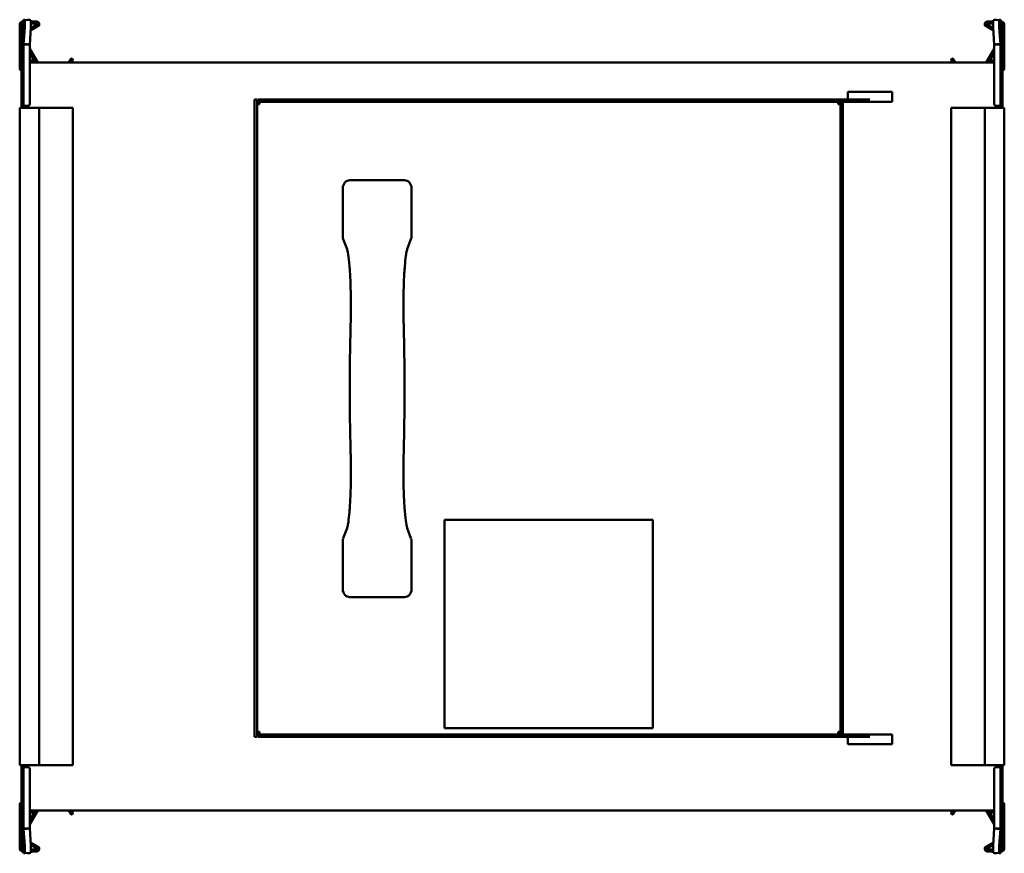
# Model space of a CAD drawing. Header units: millimetres. Extents: x 219 to 621, y 127 to 467.
import ezdxf

# ---------------------------------------------------------------- set-up
doc = ezdxf.new("R2010")
doc.units = ezdxf.units.MM
doc.header["$LTSCALE"] = 2
doc.layers.add('Widoczne (ISO)', color=7, linetype='Continuous', lineweight=50)

msp = doc.modelspace()

# ---------------------------------------------------------------- linework, layer by layer
at = {"layer": 'Widoczne (ISO)'}
for p, q in [((220.4, 466.2), (220.8, 466.2)), ((220.8, 456.83), (220.8, 466.9)), ((220.81, 466.99), (221.24, 466.97)), ((221.24, 466.97), (223.73, 466.82)), ((222.42, 466.9), (223.3, 466.9)), ((223.8, 466.2), (226.2, 466.2)), ((613.8, 466.2), (616.2, 466.2)), ((618.76, 466.97), (616.27, 466.82)), ((616.7, 466.9), (617.58, 466.9)), ((618.76, 466.97), (619.19, 466.99)), ((619.2, 466.9), (619.2, 456.83)), ((619.2, 466.2), (619.6, 466.2)), ((219.2, 447.2), (219.2, 465)), ((220, 453.4), (220, 465.4)), ((220, 465.4), (220.3, 465.4)), ((220.8, 465.4), (220.3, 465.4)), ((221.24, 463.97), (220.81, 457.06)), ((223.3, 456.91), (223.73, 463.82)), ((226.7, 464.33), (223.65, 462.57)), ((223.71, 463.53), (226.3, 465.03)), ((226.2, 465.4), (223.8, 465.4)), ((616.35, 462.57), (613.3, 464.33)), ((613.7, 465.03), (616.29, 463.53)), ((616.2, 465.4), (613.8, 465.4)), ((616.27, 463.82), (616.7, 456.91)), ((619.19, 457.06), (618.76, 463.97)), ((619.7, 465.4), (619.2, 465.4)), ((620, 465.4), (619.7, 465.4)), ((620, 465.4), (620, 453.4)), ((620.8, 465), (620.8, 447.2)), ((220.8, 456.83), (220.8, 432.6)), ((222.2, 456.83), (220.8, 456.83)), ((220.81, 457.06), (222.2, 456.97)), ((222.2, 456.97), (223.3, 456.91)), ((223.3, 456.83), (222.2, 456.83)), ((223.3, 432.61), (223.3, 456.83)), ((223.33, 455.06), (226.54, 449.5)), ((613.46, 449.5), (616.67, 455.06)), ((616.7, 456.91), (617.8, 456.97)), ((617.8, 456.83), (616.7, 456.83)), ((616.7, 456.83), (616.7, 432.61)), ((617.8, 456.97), (619.19, 457.06)), ((619.2, 456.83), (617.8, 456.83)), ((619.2, 432.6), (619.2, 456.83)), ((220, 452.9), (220, 453.4)), ((220, 449.84), (220, 452.9)), ((220, 452.9), (220.3, 452.9)), ((220.06, 449.82), (220, 449.84)), ((220.72, 452.67), (220.8, 452.89)), ((225.61, 449.5), (223.3, 453.51)), ((223.3, 450.4), (224.4, 450.4)), ((239.29, 449.5), (240.18, 451.03)), ((240.87, 450.63), (240.22, 449.5)), ((240.45, 451.1), (240.8, 450.9)), ((599.78, 449.5), (599.13, 450.63)), ((599.2, 450.9), (599.55, 451.1)), ((599.82, 451.03), (600.71, 449.5)), ((616.7, 453.51), (614.39, 449.5)), ((615.6, 450.4), (616.7, 450.4)), ((619.28, 452.67), (619.2, 452.89)), ((620, 452.9), (619.7, 452.9)), ((620, 449.84), (619.94, 449.82)), ((620, 453.4), (620, 452.9)), ((620, 452.9), (620, 449.84)), ((220.11, 449.5), (220, 449.5)), ((220, 447.5), (220, 449.5)), ((220, 447.5), (220, 432.4)), ((220.06, 449.79), (220.06, 449.79)), ((616.7, 449.5), (223.3, 449.5)), ((620, 449.5), (619.89, 449.5)), ((619.94, 449.79), (619.94, 449.79)), ((620, 447.5), (620, 449.5)), ((620, 432.4), (620, 447.5)), ((220.06, 432.6), (220.06, 445.4)), ((619.94, 445.4), (619.94, 432.6)), ((315, 434.5), (315, 174.5)), ((316, 434.5), (315, 434.5)), ((316, 434.5), (316, 174.5)), ((566, 434.5), (316.5, 434.5)), ((316.5, 433.5), (316.5, 434.5)), ((557, 437.5), (575, 437.5)), ((557, 437.5), (557, 434.5)), ((575, 434.5), (575, 437.5)), ((575, 433.5), (575, 434.5)), ((219.2, 431), (220.4, 431)), ((219.2, 431), (219.2, 163)), ((220, 431.9), (220, 432.4)), ((220, 432.4), (220.3, 432.4)), ((220, 431.9), (220, 431)), ((220, 431.9), (220.3, 431.9)), ((220.8, 432.4), (220.3, 432.4)), ((226.2, 431), (220.4, 431)), ((220.8, 431.9), (220.8, 432.6)), ((220.8, 431.9), (222.5, 431.9)), ((222.5, 431.91), (222.5, 431.9)), ((222.5, 431.91), (222.6, 431.91)), ((222.5, 431), (222.5, 431.9)), ((226.2, 431), (227.2, 431)), ((239.06, 431), (227.2, 431)), ((227.2, 431), (227.2, 163)), ((239.24, 431), (239.06, 431)), ((240.18, 431), (239.24, 431)), ((240.18, 431), (240.45, 431)), ((240.8, 431), (240.45, 431)), ((240.8, 431), (240.9, 431)), ((240.9, 431), (240.9, 163)), ((317, 432.5), (316, 432.5)), ((566, 433.5), (316.5, 433.5)), ((317, 432.5), (317, 433.5)), ((553, 432.5), (553, 433.5)), ((553, 432.5), (554, 432.5)), ((554, 176), (554, 433)), ((555, 433), (554, 433)), ((555, 176), (555, 433)), ((575, 433.5), (566, 433.5)), ((599.1, 431), (599.2, 431)), ((599.1, 163), (599.1, 431)), ((599.55, 431), (599.2, 431)), ((599.55, 431), (599.82, 431)), ((600.76, 431), (599.82, 431)), ((600.94, 431), (600.76, 431)), ((612.8, 431), (600.94, 431)), ((612.8, 431), (613.8, 431)), ((612.8, 163), (612.8, 431)), ((619.6, 431), (613.8, 431)), ((617.4, 431.91), (617.5, 431.91)), ((617.5, 431.9), (617.5, 431.91)), ((617.5, 431.9), (617.5, 431)), ((617.5, 431.9), (619.2, 431.9)), ((619.2, 432.6), (619.2, 431.9)), ((619.7, 432.4), (619.2, 432.4)), ((619.6, 431), (620.8, 431)), ((620, 432.4), (619.7, 432.4)), ((620, 431.9), (619.7, 431.9)), ((620, 432.4), (620, 431.9)), ((620, 431), (620, 431.9)), ((620.8, 163), (620.8, 431)), ((351, 378.65), (351, 398.31)), ((353.89, 401.5), (376.11, 401.5)), ((379, 398.31), (379, 378.65)), ((352.73, 373.45), (351.2, 377.53)), ((378.8, 377.53), (377.27, 373.45)), ((477.5, 263), (392.5, 263)), ((392.5, 263), (392.5, 178)), ((477.5, 178), (477.5, 263)), ((351.2, 255.47), (352.73, 259.55)), ((377.27, 259.55), (378.8, 255.47)), ((351, 234.69), (351, 254.35)), ((379, 254.35), (379, 234.69)), ((376.11, 231.5), (353.89, 231.5)), ((392.5, 178), (477.5, 178)), ((316, 174.5), (315, 174.5)), ((317, 176.5), (316, 176.5)), ((316.5, 175.5), (566, 175.5)), ((316.5, 175.5), (316.5, 174.5)), ((316.5, 174.5), (566, 174.5)), ((317, 176.5), (317, 175.5)), ((553, 176.5), (553, 175.5)), ((553, 176.5), (554, 176.5)), ((555, 176), (554, 176)), ((557, 174.5), (557, 171.5)), ((566, 175.5), (575, 175.5)), ((575, 175.5), (575, 174.5)), ((575, 171.5), (575, 174.5)), ((575, 171.5), (557, 171.5)), ((220.4, 163), (219.2, 163)), ((220, 163), (220, 162.1)), ((220, 161.6), (220, 162.1)), ((220, 162.1), (220.3, 162.1)), ((220, 161.6), (220, 146.5)), ((220, 161.6), (220.3, 161.6)), ((220.06, 148.6), (220.06, 161.4)), ((220.3, 161.6), (220.8, 161.6)), ((220.4, 163), (226.2, 163)), ((220.8, 161.4), (220.8, 162.1)), ((222.5, 162.1), (220.8, 162.1)), ((220.8, 161.4), (220.8, 137.17)), ((222.5, 162.1), (222.5, 163)), ((222.5, 162.1), (222.5, 162.09)), ((222.6, 162.09), (222.5, 162.09)), ((223.3, 137.17), (223.3, 161.39)), ((227.2, 163), (226.2, 163)), ((227.2, 163), (239.06, 163)), ((239.06, 163), (239.24, 163)), ((239.24, 163), (240.18, 163)), ((240.45, 163), (240.18, 163)), ((240.45, 163), (240.8, 163)), ((240.9, 163), (240.8, 163)), ((599.2, 163), (599.1, 163)), ((599.2, 163), (599.55, 163)), ((599.82, 163), (599.55, 163)), ((599.82, 163), (600.76, 163)), ((600.76, 163), (600.94, 163)), ((600.94, 163), (612.8, 163)), ((613.8, 163), (612.8, 163)), ((613.8, 163), (619.6, 163)), ((616.7, 161.39), (616.7, 137.17)), ((617.5, 162.09), (617.4, 162.09)), ((617.5, 163), (617.5, 162.1)), ((619.2, 162.1), (617.5, 162.1)), ((617.5, 162.09), (617.5, 162.1)), ((619.2, 162.1), (619.2, 161.4)), ((619.2, 161.6), (619.7, 161.6)), ((619.2, 137.17), (619.2, 161.4)), ((620.8, 163), (619.6, 163)), ((620, 162.1), (619.7, 162.1)), ((620, 161.6), (619.7, 161.6)), ((619.94, 161.4), (619.94, 148.6)), ((620, 162.1), (620, 163)), ((620, 162.1), (620, 161.6)), ((620, 146.5), (620, 161.6)), ((219.2, 129), (219.2, 146.8)), ((220, 146.5), (220, 144.5)), ((620, 146.5), (620, 144.5)), ((620.8, 146.8), (620.8, 129)), ((220.11, 144.5), (220, 144.5)), ((220, 144.16), (220.06, 144.18)), ((220, 141.1), (220, 144.16)), ((220, 140.6), (220, 141.1)), ((220, 141.1), (220.3, 141.1)), ((220, 128.6), (220, 140.6)), ((220.06, 144.21), (220.06, 144.21)), ((220.72, 141.33), (220.8, 141.11)), ((616.7, 144.5), (223.3, 144.5)), ((223.3, 140.49), (225.61, 144.5)), ((224.4, 143.6), (223.3, 143.6)), ((226.54, 144.5), (223.33, 138.94)), ((240.18, 142.97), (239.29, 144.5)), ((240.22, 144.5), (240.87, 143.37)), ((240.8, 143.1), (240.45, 142.9)), ((599.13, 143.37), (599.78, 144.5)), ((599.55, 142.9), (599.2, 143.1)), ((600.71, 144.5), (599.82, 142.97)), ((616.67, 138.94), (613.46, 144.5)), ((614.39, 144.5), (616.7, 140.49)), ((616.7, 143.6), (615.6, 143.6)), ((619.28, 141.33), (619.2, 141.11)), ((620, 141.1), (619.7, 141.1)), ((620, 144.5), (619.89, 144.5)), ((619.94, 144.21), (619.94, 144.21)), ((619.94, 144.18), (620, 144.16)), ((620, 144.16), (620, 141.1)), ((620, 141.1), (620, 140.6)), ((620, 140.6), (620, 128.6)), ((220.8, 127.1), (220.8, 137.17)), ((220.8, 137.17), (222.2, 137.17)), ((222.2, 137.03), (220.81, 136.94)), ((220.81, 136.94), (221.24, 130.03)), ((222.2, 137.17), (223.3, 137.17)), ((223.3, 137.09), (222.2, 137.03)), ((223.73, 130.18), (223.3, 137.09)), ((616.7, 137.09), (616.27, 130.18)), ((616.7, 137.17), (617.8, 137.17)), ((617.8, 137.03), (616.7, 137.09)), ((617.8, 137.17), (619.2, 137.17)), ((619.19, 136.94), (617.8, 137.03)), ((618.76, 130.03), (619.19, 136.94)), ((619.2, 137.17), (619.2, 127.1)), ((220, 128.6), (220.3, 128.6)), ((220.3, 128.6), (220.8, 128.6)), ((223.65, 131.43), (226.7, 129.67)), ((226.3, 128.97), (223.71, 130.47)), ((223.8, 128.6), (226.2, 128.6)), ((613.3, 129.67), (616.35, 131.43)), ((616.29, 130.47), (613.7, 128.97)), ((613.8, 128.6), (616.2, 128.6)), ((619.2, 128.6), (619.7, 128.6)), ((620, 128.6), (619.7, 128.6)), ((220.8, 127.8), (220.4, 127.8)), ((221.24, 127.03), (220.81, 127.01)), ((221.24, 127.03), (223.73, 127.18)), ((223.3, 127.1), (222.42, 127.1)), ((226.2, 127.8), (223.8, 127.8)), ((616.2, 127.8), (613.8, 127.8)), ((618.76, 127.03), (616.27, 127.18)), ((617.58, 127.1), (616.7, 127.1)), ((619.19, 127.01), (618.76, 127.03)), ((619.6, 127.8), (619.2, 127.8))]:
    msp.add_line(p, q, dxfattribs=at)
for centre, radius, start, end in [((220.4, 465), 1.2, 90, 180), ((226.2, 465.2), 1, 300, 90), ((613.8, 465.2), 1, 90, 240), ((619.6, 465), 1.2, 0, 90), ((226.2, 465.2), 0.2, 300, 90), ((613.8, 465.2), 0.2, 90, 240), ((223.5, 455.16), 0.2, 180, 210), ((616.5, 455.16), 0.2, 330, 0), ((232, 448.56), 12, 160, 174.1375), ((220.3, 453.4), 0.5, 270, 0), ((224.4, 449.6), 0.8, 352.8192, 90), ((240.35, 450.93), 0.2, 60, 150), ((240.7, 450.73), 0.2, 330, 60), ((599.3, 450.73), 0.2, 120, 210), ((599.65, 450.93), 0.2, 30, 120), ((615.6, 449.6), 0.8, 90, 187.1808), ((619.7, 453.4), 0.5, 180, 270), ((608, 448.56), 12, 5.8625, 20), ((220.2, 447.2), 1, 180, 258.463), ((619.8, 447.2), 1, 281.537, 0), ((220.3, 432.4), 0.5, 270, 0), ((222.6, 432.61), 0.7, 359.1815, 0), ((617.4, 432.61), 0.7, 180, 180.8185), ((619.7, 432.4), 0.5, 180, 270), ((220.3, 161.6), 0.5, 0, 90), ((222.6, 161.39), 0.7, 0, 0.8185), ((617.4, 161.39), 0.7, 179.1815, 180), ((619.7, 161.6), 0.5, 90, 180), ((220.2, 146.8), 1, 101.537, 180), ((619.8, 146.8), 1, 0, 78.463), ((232, 145.44), 12, 185.8625, 200), ((220.3, 140.6), 0.5, 0, 90), ((224.4, 144.4), 0.8, 270, 7.1808), ((240.35, 143.07), 0.2, 210, 300), ((240.7, 143.27), 0.2, 300, 30), ((599.3, 143.27), 0.2, 150, 240), ((599.65, 143.07), 0.2, 240, 330), ((615.6, 144.4), 0.8, 172.8192, 270), ((619.7, 140.6), 0.5, 90, 180), ((608, 145.44), 12, 340, 354.1375), ((223.5, 138.84), 0.2, 150, 180), ((616.5, 138.84), 0.2, 0, 30), ((220.4, 129), 1.2, 180, 270), ((226.2, 128.8), 1, 270, 60), ((226.2, 128.8), 0.2, 270, 60), ((613.8, 128.8), 1, 120, 270), ((613.8, 128.8), 0.2, 120, 270), ((619.6, 129), 1.2, 270, 0)]:
    msp.add_arc(centre, radius, start, end, dxfattribs=at)
for centre, major_axis, ratio, start_param, end_param in [((221.05, 463.98), (0.19, 2.99), 0.061628, 4.714295, 6.285092), ((223.54, 463.82), (0.19, 2.99), 0.061628, 4.714295, 6.283185), ((616.46, 463.82), (-0.19, 2.99), 0.061628, 0, 1.56889), ((618.95, 463.98), (-0.19, 2.99), 0.061628, 6.281279, 7.852075), ((354.01, 398.18), (-0.62, 3.28), 0.899459, 6.113507, 7.645297), ((375.99, 398.18), (0.62, 3.28), 0.899459, 4.921073, 6.452863), ((354.01, 378.59), (1.09, -2.9), 0.968079, 4.342822, 4.712389), ((375.99, 378.59), (-1.09, -2.9), 0.968079, 1.570796, 1.940363), ((355.54, 374.51), (-2.81, -1.05), 0.968079, 6.283185, 6.283615), ((374.46, 374.51), (2.81, -1.05), 0.968079, 6.282756, 6.283186), ((357.18, 342.71), (-3, 0.08), 0.296252, 0.001016, 0.005219), ((372.82, 342.71), (3, 0.08), 0.296252, 6.277966, 6.28217), ((357.18, 290.29), (-3, -0.08), 0.296252, 6.277966, 6.28217), ((372.82, 290.29), (3, -0.08), 0.296252, 0.001016, 0.005219), ((355.54, 258.49), (-2.81, 1.05), 0.968079, 6.282753, 6.283183), ((374.46, 258.49), (2.81, 1.05), 0.968079, 0, 0.000431), ((354.01, 254.41), (1.09, 2.9), 0.968079, 1.570796, 1.940363), ((375.99, 254.41), (-1.09, 2.9), 0.968079, 4.342822, 4.712389), ((354.01, 234.82), (-0.62, -3.28), 0.899459, 4.921073, 6.452863), ((375.99, 234.82), (0.62, -3.28), 0.899459, 6.113507, 7.645297), ((221.05, 130.02), (0.19, -2.99), 0.061628, 6.281279, 7.852075), ((223.54, 130.18), (0.19, -2.99), 0.061628, 0, 1.56889), ((616.46, 130.18), (-0.19, -2.99), 0.061628, 4.714295, 6.283185), ((618.95, 130.02), (-0.19, -2.99), 0.061628, 4.714295, 6.285092)]:
    msp.add_ellipse(centre, major_axis=major_axis, ratio=ratio, start_param=start_param, end_param=end_param, dxfattribs=at)
for points, knots in [([(220.81, 466.99), (220.81, 466.97), (220.8, 466.96), (220.8, 466.93), (220.8, 466.91), (220.8, 466.9)], [0, 0, 0, 0, 0.01249515, 0.01249515, 0.0249903, 0.0249903, 0.0249903, 0.0249903]), ([(223.3, 466.9), (223.3, 466.9), (223.3, 466.89), (223.3, 466.89), (223.3, 466.89), (223.3, 466.88), (223.3, 466.88), (223.3, 466.88), (223.3, 466.87), (223.3, 466.87), (223.3, 466.87), (223.3, 466.86), (223.3, 466.86), (223.3, 466.86), (223.3, 466.85), (223.3, 466.85), (223.3, 466.85), (223.3, 466.85), (223.3, 466.85)], [0, 0, 0, 0, 0.001501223, 0.001501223, 0.001501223, 0.00300249, 0.00300249, 0.00300249, 0.004503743, 0.004503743, 0.004503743, 0.006004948, 0.006004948, 0.006004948, 0.007506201, 0.007506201, 0.007506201, 0.00845921, 0.00845921, 0.00845921, 0.00845921]), ([(616.7, 466.85), (616.7, 466.85), (616.7, 466.85), (616.7, 466.85), (616.7, 466.85), (616.7, 466.86), (616.7, 466.86), (616.7, 466.86), (616.7, 466.87), (616.7, 466.87), (616.7, 466.87), (616.7, 466.88), (616.7, 466.88), (616.7, 466.88), (616.7, 466.89), (616.7, 466.89), (616.7, 466.89), (616.7, 466.9), (616.7, 466.9)], [0.002049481, 0.002049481, 0.002049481, 0.002049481, 0.00300249, 0.00300249, 0.00300249, 0.004503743, 0.004503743, 0.004503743, 0.006004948, 0.006004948, 0.006004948, 0.007506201, 0.007506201, 0.007506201, 0.009007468, 0.009007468, 0.009007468, 0.010508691, 0.010508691, 0.010508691, 0.010508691]), ([(619.2, 466.9), (619.2, 466.91), (619.2, 466.93), (619.2, 466.96), (619.19, 466.97), (619.19, 466.99)], [0, 0, 0, 0, 0.01249515, 0.01249515, 0.0249903, 0.0249903, 0.0249903, 0.0249903]), ([(220.8, 456.83), (220.8, 456.87), (220.8, 456.9), (220.8, 456.98), (220.81, 457.02), (220.81, 457.06)], [0, 0, 0, 0, 0.01249515, 0.01249515, 0.0249903, 0.0249903, 0.0249903, 0.0249903]), ([(223.3, 456.91), (223.3, 456.9), (223.3, 456.9), (223.3, 456.89), (223.3, 456.89), (223.3, 456.89), (223.3, 456.88), (223.3, 456.88), (223.3, 456.88), (223.3, 456.87), (223.3, 456.87), (223.3, 456.86), (223.3, 456.86), (223.3, 456.86), (223.3, 456.85), (223.3, 456.85), (223.3, 456.85), (223.3, 456.84), (223.3, 456.84), (223.3, 456.83), (223.3, 456.83), (223.3, 456.83)], [0, 0, 0, 0, 0.00150122, 0.00150122, 0.00150122, 0.00300249, 0.00300249, 0.00300249, 0.00450374, 0.00450374, 0.00450374, 0.00600495, 0.00600495, 0.00600495, 0.0075062, 0.0075062, 0.0075062, 0.00900747, 0.00900747, 0.00900747, 0.01050869, 0.01050869, 0.01050869, 0.01050869]), ([(616.7, 456.83), (616.7, 456.83), (616.7, 456.83), (616.7, 456.84), (616.7, 456.84), (616.7, 456.85), (616.7, 456.85), (616.7, 456.85), (616.7, 456.86), (616.7, 456.86), (616.7, 456.86), (616.7, 456.87), (616.7, 456.87), (616.7, 456.88), (616.7, 456.88), (616.7, 456.88), (616.7, 456.89), (616.7, 456.89), (616.7, 456.89), (616.7, 456.9), (616.7, 456.9), (616.7, 456.91)], [0, 0, 0, 0, 0.00150122, 0.00150122, 0.00150122, 0.00300249, 0.00300249, 0.00300249, 0.00450374, 0.00450374, 0.00450374, 0.00600495, 0.00600495, 0.00600495, 0.0075062, 0.0075062, 0.0075062, 0.00900747, 0.00900747, 0.00900747, 0.01050869, 0.01050869, 0.01050869, 0.01050869]), ([(619.19, 457.06), (619.19, 457.02), (619.2, 456.98), (619.2, 456.9), (619.2, 456.87), (619.2, 456.83)], [0, 0, 0, 0, 0.01249515, 0.01249515, 0.0249903, 0.0249903, 0.0249903, 0.0249903]), ([(220.06, 449.79), (220.06, 449.79), (220.06, 449.79), (220.06, 449.79), (220.06, 449.79), (220.06, 449.78)], [0.00000127, 0.00000127, 0.00000127, 0.00000127, 0.0077936, 0.0077936, 0.01558592, 0.01558592, 0.01558592, 0.01558592]), ([(220.07, 449.17), (220.07, 449.02), (220.07, 448.84), (220.07, 448.29), (220.07, 447.87), (220.07, 446.98), (220.07, 446.52), (220.06, 446.06)], [0.2069522, 0.2069522, 0.2069522, 0.2069522, 0.2902546, 0.2902546, 0.4411619, 0.4411619, 0.5810662, 0.5810662, 0.5810662, 0.5810662]), ([(220.06, 445.9), (220.06, 445.93), (220.06, 445.95), (220.06, 446), (220.06, 446.03), (220.06, 446.06)], [-0.01558465, -0.01558465, -0.01558465, -0.01558465, -0.00779233, -0.00779233, 0, 0, 0, 0]), ([(220.06, 445.4), (220.06, 445.48), (220.06, 445.57), (220.06, 445.73), (220.06, 445.82), (220.06, 445.9)], [0, 0, 0, 0, 0.02497584, 0.02497584, 0.04995141, 0.04995141, 0.04995141, 0.04995141]), ([(619.94, 446.06), (619.93, 446.52), (619.93, 446.97), (619.93, 447.86), (619.93, 448.29), (619.93, 448.84), (619.93, 449.02), (619.93, 449.17)], [0.0000002, 0.0000002, 0.0000002, 0.0000002, 0.138614, 0.138614, 0.2902546, 0.2902546, 0.3738059, 0.3738059, 0.3738059, 0.3738059]), ([(619.94, 449.79), (619.94, 449.79), (619.94, 449.79), (619.94, 449.79), (619.94, 449.79), (619.94, 449.78)], [-0.01558465, -0.01558465, -0.01558465, -0.01558465, -0.00779233, -0.00779233, 0, 0, 0, 0]), ([(619.94, 445.9), (619.94, 445.93), (619.94, 445.95), (619.94, 446), (619.94, 446.03), (619.94, 446.06)], [0.00000127, 0.00000127, 0.00000127, 0.00000127, 0.0077936, 0.0077936, 0.01558592, 0.01558592, 0.01558592, 0.01558592]), ([(619.94, 445.9), (619.94, 445.82), (619.94, 445.73), (619.94, 445.57), (619.94, 445.48), (619.94, 445.4)], [0.00000127, 0.00000127, 0.00000127, 0.00000127, 0.02497637, 0.02497637, 0.04995171, 0.04995171, 0.04995171, 0.04995171]), ([(222.6, 431.91), (222.62, 431.91), (222.63, 431.91), (222.66, 431.91), (222.67, 431.91), (222.71, 431.92), (222.73, 431.92), (222.8, 431.94), (222.85, 431.95), (222.98, 432.02), (223.08, 432.08), (223.2, 432.24), (223.24, 432.31), (223.28, 432.44), (223.29, 432.48), (223.3, 432.55), (223.3, 432.58), (223.3, 432.6)], [0.5164602, 0.5164602, 0.5164602, 0.5164602, 0.521665, 0.521665, 0.5268699, 0.5268699, 0.5372796, 0.5372796, 0.558099, 0.558099, 0.5997379, 0.5997379, 0.6260553, 0.6260553, 0.6392139, 0.6392139, 0.6464865, 0.6464865, 0.6464865, 0.6464865]), ([(616.7, 432.6), (616.7, 432.58), (616.7, 432.55), (616.71, 432.48), (616.72, 432.44), (616.76, 432.31), (616.8, 432.24), (616.92, 432.08), (617.02, 432.02), (617.15, 431.95), (617.2, 431.94), (617.27, 431.92), (617.29, 431.92), (617.33, 431.91), (617.34, 431.91), (617.37, 431.91), (617.38, 431.91), (617.4, 431.91)], [0.902894, 0.902894, 0.902894, 0.902894, 0.9101665, 0.9101665, 0.9233252, 0.9233252, 0.9496425, 0.9496425, 0.9912814, 0.9912814, 1.0121009, 1.0121009, 1.0225106, 1.0225106, 1.0277154, 1.0277154, 1.0329203, 1.0329203, 1.0329203, 1.0329203]), ([(354.18, 342.79), (354.25, 345.26), (354.29, 347.89), (354.28, 353.07), (354.24, 355.7), (354.09, 360.59), (353.98, 362.92), (353.7, 367.02), (353.53, 368.84), (353.16, 371.64), (352.95, 372.71), (352.78, 373.33), (352.75, 373.41), (352.73, 373.45)], [0, 0, 0, 0, 0.775988, 0.775988, 1.555919, 1.555919, 2.329468, 2.329468, 3.105971, 3.105971, 3.853527, 3.853527, 4.021741, 4.021741, 4.021741, 4.021741]), ([(377.27, 373.45), (377.23, 373.36), (377.15, 373.08), (376.95, 372.21), (376.83, 371.52), (376.56, 369.56), (376.41, 368.13), (376.13, 364.68), (376, 362.54), (375.82, 357.95), (375.75, 355.43), (375.7, 350.32), (375.71, 347.67), (375.78, 344.34), (375.79, 343.56), (375.82, 342.79)], [0, 0, 0, 0, 0.36466, 0.36466, 0.838696, 0.838696, 1.493614, 1.493614, 2.241887, 2.241887, 3.007999, 3.007999, 3.784601, 3.784601, 4.026286, 4.026286, 4.026286, 4.026286]), ([(352.73, 259.55), (352.77, 259.63), (352.85, 259.89), (353.03, 260.71), (353.15, 261.36), (353.42, 263.26), (353.57, 264.67), (353.85, 268.07), (353.98, 270.15), (354.17, 274.69), (354.24, 277.23), (354.3, 282.35), (354.29, 285), (354.23, 288.44), (354.21, 289.33), (354.18, 290.21)], [0, 0, 0, 0, 0.347779, 0.347779, 0.805973, 0.805973, 1.466165, 1.466165, 2.202016, 2.202016, 2.975555, 2.975555, 3.751447, 3.751447, 4.026374, 4.026374, 4.026374, 4.026374]), ([(375.82, 290.21), (375.75, 287.74), (375.71, 285.12), (375.72, 279.93), (375.76, 277.31), (375.91, 272.41), (376.02, 270.08), (376.3, 265.98), (376.47, 264.17), (376.84, 261.36), (377.05, 260.27), (377.22, 259.67), (377.25, 259.59), (377.27, 259.55)], [0, 0, 0, 0, 0.77569, 0.77569, 1.555437, 1.555437, 2.330247, 2.330247, 3.103719, 3.103719, 3.858164, 3.858164, 4.021776, 4.021776, 4.021776, 4.021776]), ([(223.3, 161.4), (223.3, 161.42), (223.3, 161.45), (223.29, 161.52), (223.28, 161.56), (223.24, 161.69), (223.2, 161.76), (223.08, 161.92), (222.98, 161.98), (222.85, 162.05), (222.8, 162.06), (222.73, 162.08), (222.71, 162.08), (222.67, 162.09), (222.66, 162.09), (222.63, 162.09), (222.62, 162.09), (222.6, 162.09)], [0.902894, 0.902894, 0.902894, 0.902894, 0.9101665, 0.9101665, 0.9233252, 0.9233252, 0.9496425, 0.9496425, 0.9912814, 0.9912814, 1.0121009, 1.0121009, 1.0225106, 1.0225106, 1.0277154, 1.0277154, 1.0329203, 1.0329203, 1.0329203, 1.0329203]), ([(617.4, 162.09), (617.38, 162.09), (617.37, 162.09), (617.34, 162.09), (617.33, 162.09), (617.29, 162.08), (617.27, 162.08), (617.2, 162.06), (617.15, 162.05), (617.02, 161.98), (616.92, 161.92), (616.8, 161.76), (616.76, 161.69), (616.72, 161.56), (616.71, 161.52), (616.7, 161.45), (616.7, 161.42), (616.7, 161.4)], [0.5164602, 0.5164602, 0.5164602, 0.5164602, 0.521665, 0.521665, 0.5268699, 0.5268699, 0.5372796, 0.5372796, 0.558099, 0.558099, 0.5997379, 0.5997379, 0.6260553, 0.6260553, 0.6392139, 0.6392139, 0.6464865, 0.6464865, 0.6464865, 0.6464865]), ([(220.06, 148.1), (220.06, 148.18), (220.06, 148.27), (220.06, 148.43), (220.06, 148.52), (220.06, 148.6)], [0.00000127, 0.00000127, 0.00000127, 0.00000127, 0.02497637, 0.02497637, 0.04995171, 0.04995171, 0.04995171, 0.04995171]), ([(619.94, 148.6), (619.94, 148.52), (619.94, 148.43), (619.94, 148.27), (619.94, 148.18), (619.94, 148.1)], [0, 0, 0, 0, 0.02497584, 0.02497584, 0.04995141, 0.04995141, 0.04995141, 0.04995141]), ([(220.06, 148.1), (220.06, 148.07), (220.06, 148.05), (220.06, 148), (220.06, 147.97), (220.06, 147.94)], [0.00000127, 0.00000127, 0.00000127, 0.00000127, 0.0077936, 0.0077936, 0.01558592, 0.01558592, 0.01558592, 0.01558592]), ([(220.06, 147.94), (220.07, 147.48), (220.07, 147.03), (220.07, 146.14), (220.07, 145.71), (220.07, 145.16), (220.07, 144.98), (220.07, 144.83)], [0.0000002, 0.0000002, 0.0000002, 0.0000002, 0.138614, 0.138614, 0.2902546, 0.2902546, 0.3738059, 0.3738059, 0.3738059, 0.3738059]), ([(619.93, 144.83), (619.93, 144.98), (619.93, 145.16), (619.93, 145.71), (619.93, 146.13), (619.93, 147.02), (619.93, 147.48), (619.94, 147.94)], [0.2069522, 0.2069522, 0.2069522, 0.2069522, 0.2902546, 0.2902546, 0.4411619, 0.4411619, 0.5810662, 0.5810662, 0.5810662, 0.5810662]), ([(619.94, 148.1), (619.94, 148.07), (619.94, 148.05), (619.94, 148), (619.94, 147.97), (619.94, 147.94)], [-0.01558465, -0.01558465, -0.01558465, -0.01558465, -0.00779233, -0.00779233, 0, 0, 0, 0]), ([(220.06, 144.21), (220.06, 144.21), (220.06, 144.21), (220.06, 144.21), (220.06, 144.21), (220.06, 144.22)], [-0.01558465, -0.01558465, -0.01558465, -0.01558465, -0.00779233, -0.00779233, 0, 0, 0, 0]), ([(619.94, 144.21), (619.94, 144.21), (619.94, 144.21), (619.94, 144.21), (619.94, 144.21), (619.94, 144.22)], [0.00000127, 0.00000127, 0.00000127, 0.00000127, 0.0077936, 0.0077936, 0.01558592, 0.01558592, 0.01558592, 0.01558592]), ([(220.81, 136.94), (220.81, 136.98), (220.8, 137.02), (220.8, 137.1), (220.8, 137.13), (220.8, 137.17)], [0, 0, 0, 0, 0.01249515, 0.01249515, 0.0249903, 0.0249903, 0.0249903, 0.0249903]), ([(223.3, 137.17), (223.3, 137.17), (223.3, 137.17), (223.3, 137.16), (223.3, 137.16), (223.3, 137.15), (223.3, 137.15), (223.3, 137.15), (223.3, 137.14), (223.3, 137.14), (223.3, 137.14), (223.3, 137.13), (223.3, 137.13), (223.3, 137.12), (223.3, 137.12), (223.3, 137.12), (223.3, 137.11), (223.3, 137.11), (223.3, 137.11), (223.3, 137.1), (223.3, 137.1), (223.3, 137.09)], [0, 0, 0, 0, 0.00150122, 0.00150122, 0.00150122, 0.00300249, 0.00300249, 0.00300249, 0.00450374, 0.00450374, 0.00450374, 0.00600495, 0.00600495, 0.00600495, 0.0075062, 0.0075062, 0.0075062, 0.00900747, 0.00900747, 0.00900747, 0.01050869, 0.01050869, 0.01050869, 0.01050869]), ([(616.7, 137.09), (616.7, 137.1), (616.7, 137.1), (616.7, 137.11), (616.7, 137.11), (616.7, 137.11), (616.7, 137.12), (616.7, 137.12), (616.7, 137.12), (616.7, 137.13), (616.7, 137.13), (616.7, 137.14), (616.7, 137.14), (616.7, 137.14), (616.7, 137.15), (616.7, 137.15), (616.7, 137.15), (616.7, 137.16), (616.7, 137.16), (616.7, 137.17), (616.7, 137.17), (616.7, 137.17)], [0, 0, 0, 0, 0.00150122, 0.00150122, 0.00150122, 0.00300249, 0.00300249, 0.00300249, 0.00450374, 0.00450374, 0.00450374, 0.00600495, 0.00600495, 0.00600495, 0.0075062, 0.0075062, 0.0075062, 0.00900747, 0.00900747, 0.00900747, 0.01050869, 0.01050869, 0.01050869, 0.01050869]), ([(619.2, 137.17), (619.2, 137.13), (619.2, 137.1), (619.2, 137.02), (619.19, 136.98), (619.19, 136.94)], [0, 0, 0, 0, 0.01249515, 0.01249515, 0.0249903, 0.0249903, 0.0249903, 0.0249903]), ([(220.8, 127.1), (220.8, 127.09), (220.8, 127.07), (220.8, 127.04), (220.81, 127.03), (220.81, 127.01)], [0, 0, 0, 0, 0.01249515, 0.01249515, 0.0249903, 0.0249903, 0.0249903, 0.0249903]), ([(223.3, 127.15), (223.3, 127.15), (223.3, 127.15), (223.3, 127.15), (223.3, 127.15), (223.3, 127.14), (223.3, 127.14), (223.3, 127.14), (223.3, 127.13), (223.3, 127.13), (223.3, 127.13), (223.3, 127.12), (223.3, 127.12), (223.3, 127.12), (223.3, 127.11), (223.3, 127.11), (223.3, 127.11), (223.3, 127.1), (223.3, 127.1)], [0.002049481, 0.002049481, 0.002049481, 0.002049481, 0.00300249, 0.00300249, 0.00300249, 0.004503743, 0.004503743, 0.004503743, 0.006004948, 0.006004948, 0.006004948, 0.007506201, 0.007506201, 0.007506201, 0.009007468, 0.009007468, 0.009007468, 0.010508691, 0.010508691, 0.010508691, 0.010508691]), ([(616.7, 127.1), (616.7, 127.1), (616.7, 127.11), (616.7, 127.11), (616.7, 127.11), (616.7, 127.12), (616.7, 127.12), (616.7, 127.12), (616.7, 127.13), (616.7, 127.13), (616.7, 127.13), (616.7, 127.14), (616.7, 127.14), (616.7, 127.14), (616.7, 127.15), (616.7, 127.15), (616.7, 127.15), (616.7, 127.15), (616.7, 127.15)], [0, 0, 0, 0, 0.001501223, 0.001501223, 0.001501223, 0.00300249, 0.00300249, 0.00300249, 0.004503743, 0.004503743, 0.004503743, 0.006004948, 0.006004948, 0.006004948, 0.007506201, 0.007506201, 0.007506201, 0.00845921, 0.00845921, 0.00845921, 0.00845921]), ([(619.19, 127.01), (619.19, 127.03), (619.2, 127.04), (619.2, 127.07), (619.2, 127.09), (619.2, 127.1)], [0, 0, 0, 0, 0.01249515, 0.01249515, 0.0249903, 0.0249903, 0.0249903, 0.0249903])]:
    msp.add_open_spline(points, degree=3, knots=knots, dxfattribs=at)
for points in [[(220.06, 449.78), (220.07, 449.76), (220.07, 449.67), (220.07, 449.5)], [(220.07, 449.17), (220.08, 449.28), (220.1, 449.39), (220.11, 449.5)], [(619.89, 449.5), (619.9, 449.39), (619.92, 449.28), (619.93, 449.17)], [(619.93, 449.5), (619.93, 449.67), (619.93, 449.76), (619.94, 449.78)], [(220.06, 432.4), (220.06, 432.47), (220.06, 432.53), (220.06, 432.6)], [(619.94, 432.6), (619.94, 432.53), (619.94, 432.47), (619.94, 432.4)], [(353.83, 316.5), (353.83, 325.36), (353.95, 334.33), (354.18, 342.79)], [(375.82, 342.79), (376.05, 334.33), (376.17, 325.36), (376.17, 316.5)], [(354.18, 290.21), (353.95, 298.67), (353.83, 307.64), (353.83, 316.5)], [(376.17, 316.5), (376.17, 307.64), (376.05, 298.67), (375.82, 290.21)], [(220.06, 161.4), (220.06, 161.47), (220.06, 161.53), (220.06, 161.6)], [(619.94, 161.6), (619.94, 161.53), (619.94, 161.47), (619.94, 161.4)], [(220.11, 144.5), (220.1, 144.61), (220.08, 144.72), (220.07, 144.83)], [(619.93, 144.83), (619.92, 144.72), (619.9, 144.61), (619.89, 144.5)], [(220.07, 144.5), (220.07, 144.33), (220.07, 144.24), (220.06, 144.22)], [(619.94, 144.22), (619.93, 144.24), (619.93, 144.33), (619.93, 144.5)]]:
    msp.add_open_spline(points, degree=3, dxfattribs=at)

doc.saveas('drawing.dxf')
